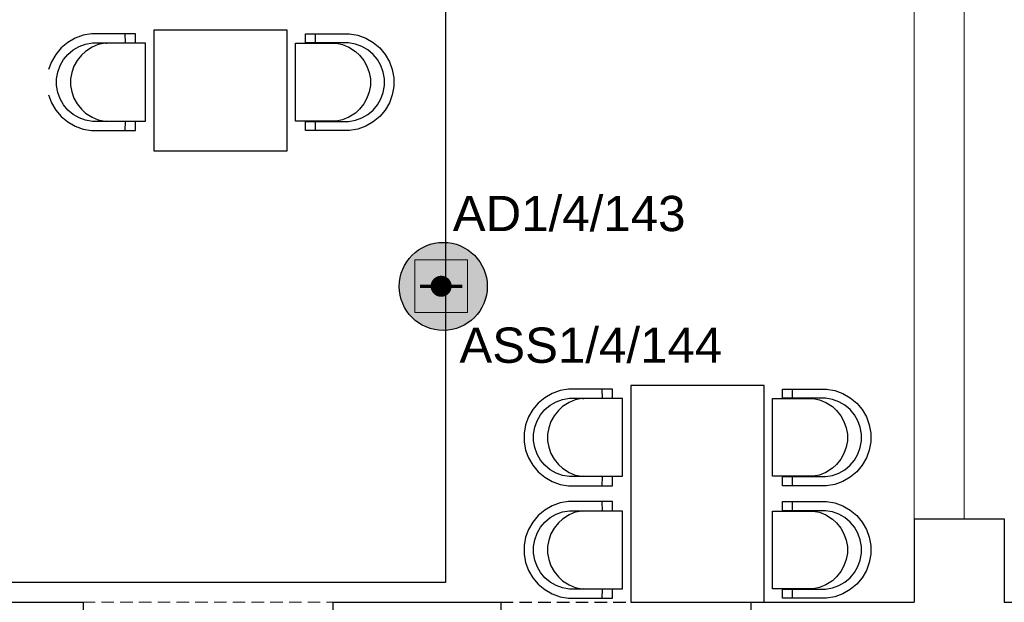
# Model space of a CAD drawing. Header units: millimetres. Extents: x -197461 to 862495, y -970068 to 63888.
# Tile 243 of 253: x -78272 to -72367, y -115427 to -111934. Entities that reach past the tile are written whole.
import ezdxf

# ---------------------------------------------------------------- set-up
doc = ezdxf.new("R2010")
doc.units = ezdxf.units.MM
doc.linetypes.add('Dashed', pattern=[112.5, 75, -37.5])
doc.layers.get('0').update_dxf_attribs({"linetype": 'CONTINUOUS'})
for name, color, linetype in [('AR-Hatch', 7, 'CONTINUOUS'), ('Ar-Sienas.nojauc.', 7, 'CONTINUOUS'), ('hatch_mb', 7, 'CONTINUOUS'), ('sienas es', 7, 'CONTINUOUS'), ('UAS', 240, 'CONTINUOUS')]:
    doc.layers.add(name, color=color, linetype=linetype)
doc.styles.add('ARIAL', font='arialbd.ttf')

# ---------------------------------------------------------------- blocks, each defined once
blk = doc.blocks.new('AD-proj')
at = {"lineweight": 5}
blk.add_lwpolyline([(-250, -250), (250, -250), (250, 250), (-250, 250)], close=True, dxfattribs=at)
at = {"const_width": 100}
blk.add_lwpolyline([(-50, 0, 1), (50, 0, 1)], format="xyb", close=True, dxfattribs=at)
at = {"const_width": 30}
blk.add_lwpolyline([(-200, 0), (200, 0)], dxfattribs=at)

msp = doc.modelspace()

# ---------------------------------------------------------------- hatches: boundary and pattern name
at = {"layer": 'UAS', "lineweight": 50, "true_color": 0xffffff}
h = msp.add_hatch(color=7, dxfattribs=at)
h.dxf.hatch_style = 1
h.paths.add_polyline_path([(-75712.86961, -113532.68741, -1), (-75775.95655, -113532.68741, -1)], flags=0)
h.paths.add_polyline_path([(-75902.13041, -113374.97007), (-75902.13041, -113690.40474), (-75586.69575, -113690.40474), (-75586.69575, -113374.97007)], flags=16)
h.paths.add_polyline_path([(-75467.83191, -113533.40458, 1), (-75995.87922, -113533.40458, 1)])
h.paths.add_polyline_path([(-75586.69575, -113690.40474), (-75902.13041, -113690.40474), (-75902.13041, -113374.97007), (-75586.69575, -113374.97007)], flags=16)

# ---------------------------------------------------------------- linework, layer by layer
at = {"layer": 'AR-Hatch', "color": 251, "linetype": 'Continuous', "lineweight": 20, "true_color": 0x636466, "flags": 128}
msp.add_lwpolyline([(-72907.27004, -114927.17096), (-72607.27004, -114927.17096), (-72607.27004, -111427.17096), (-72907.27004, -111427.17096)], close=True, dxfattribs=at)
at = {"layer": 'Ar-Sienas.nojauc.', "color": 251, "linetype": 'Dashed', "lineweight": 18, "true_color": 0x636466}
msp.add_line((-77894.01929, -115427.17096), (-76394.01929, -115427.17096), dxfattribs=at)
at = {"layer": 'hatch_mb', "color": 9, "linetype": 'Continuous', "true_color": 0xc7c8ca}
for p, q in [((-77939.75033, -112045.31418), (-77983.79666, -112070.68518)), ((-77939.75033, -112045.31418), (-77983.79666, -112070.68518)), ((-77891.95846, -112027.95918), (-77939.75033, -112045.31418)), ((-77891.95846, -112027.95918), (-77939.75033, -112045.31418)), ((-77841.87236, -112019.14718), (-77891.95846, -112027.95918)), ((-77841.87236, -112019.14718), (-77891.95846, -112027.95918)), ((-77577.74013, -112019.14718), (-77841.87236, -112019.14718)), ((-77577.74013, -112019.14718), (-77841.87236, -112019.14718)), ((-77638.23907, -112074.14718), (-77638.42696, -112019.14718)), ((-77638.23907, -112074.14718), (-77638.42696, -112019.14718)), ((-77577.74013, -112074.14718), (-77577.74013, -112019.14718)), ((-77577.74013, -112074.14718), (-77577.74013, -112019.14718)), ((-76557.73619, -112074.14718), (-76557.73619, -112019.14718)), ((-76557.73619, -112019.14718), (-76293.60396, -112019.14718)), ((-76557.73619, -112074.14718), (-76557.73619, -112019.14718)), ((-76557.73619, -112019.14718), (-76293.60396, -112019.14718)), ((-76497.23725, -112074.14718), (-76497.04936, -112019.14718)), ((-76497.23725, -112074.14718), (-76497.04936, -112019.14718)), ((-76293.60396, -112019.14718), (-76243.51786, -112027.95918)), ((-76293.60396, -112019.14718), (-76243.51786, -112027.95918)), ((-76243.51786, -112027.95918), (-76195.72599, -112045.31418)), ((-76243.51786, -112027.95918), (-76195.72599, -112045.31418)), ((-76195.72599, -112045.31418), (-76151.67966, -112070.68518)), ((-76195.72599, -112045.31418), (-76151.67966, -112070.68518)), ((-78022.75641, -112103.30318), (-78055.44883, -112142.17418)), ((-78022.75641, -112103.30318), (-78055.44883, -112142.17418)), ((-77983.79666, -112070.68518), (-78022.75641, -112103.30318)), ((-77983.79666, -112070.68518), (-78022.75641, -112103.30318)), ((-77982.44212, -112142.34218), (-77950.87023, -112115.91118)), ((-77982.44212, -112142.34218), (-77950.87023, -112115.91118)), ((-77950.87023, -112115.91118), (-77915.17892, -112095.35118)), ((-77950.87023, -112115.91118), (-77915.17892, -112095.35118)), ((-77915.17892, -112095.35118), (-77876.45072, -112081.28718)), ((-77915.17892, -112095.35118), (-77876.45072, -112081.28718)), ((-77877.30798, -112124.13418), (-77901.42445, -112147.44018)), ((-77877.30798, -112124.13418), (-77901.42445, -112147.44018)), ((-77837.28255, -112099.44918), (-77877.30798, -112124.13418)), ((-77837.28255, -112099.44918), (-77877.30798, -112124.13418)), ((-77876.45072, -112081.28718), (-77835.86325, -112074.14718)), ((-77876.45072, -112081.28718), (-77835.86325, -112074.14718)), ((-77800.35267, -112083.98418), (-77837.28255, -112099.44918)), ((-77800.35267, -112083.98418), (-77837.28255, -112099.44918)), ((-77835.86325, -112074.14718), (-77577.74013, -112074.14718)), ((-77835.86325, -112074.14718), (-77577.74013, -112074.14718)), ((-77761.64892, -112076.14718), (-77800.35267, -112083.98418)), ((-77761.64892, -112076.14718), (-77800.35267, -112083.98418)), ((-77517.34435, -112076.14718), (-77761.64892, -112076.14718)), ((-77517.34435, -112076.14718), (-77761.64892, -112076.14718)), ((-77756.27079, -112076.14718), (-77749.5964, -112074.76118)), ((-77756.27079, -112076.14718), (-77749.5964, -112074.76118)), ((-77749.5964, -112074.76118), (-77725.07963, -112074.14718)), ((-77749.5964, -112074.76118), (-77725.07963, -112074.14718)), ((-77517.34435, -112542.14718), (-77517.34435, -112076.14718)), ((-77517.34435, -112542.14718), (-77517.34435, -112076.14718)), ((-76618.13198, -112542.14718), (-76618.13198, -112076.14718)), ((-76618.13198, -112076.14718), (-76373.82741, -112076.14718)), ((-76618.13198, -112542.14718), (-76618.13198, -112076.14718)), ((-76618.13198, -112076.14718), (-76373.82741, -112076.14718)), ((-76299.61307, -112074.14718), (-76557.73619, -112074.14718)), ((-76299.61307, -112074.14718), (-76557.73619, -112074.14718)), ((-76385.87992, -112074.76118), (-76410.39669, -112074.14718)), ((-76385.87992, -112074.76118), (-76410.39669, -112074.14718)), ((-76379.20553, -112076.14718), (-76385.87992, -112074.76118)), ((-76379.20553, -112076.14718), (-76385.87992, -112074.76118)), ((-76373.82741, -112076.14718), (-76335.12365, -112083.98418)), ((-76373.82741, -112076.14718), (-76335.12365, -112083.98418)), ((-76335.12365, -112083.98418), (-76298.19377, -112099.44918)), ((-76335.12365, -112083.98418), (-76298.19377, -112099.44918)), ((-76259.0256, -112081.28718), (-76299.61307, -112074.14718)), ((-76259.0256, -112081.28718), (-76299.61307, -112074.14718)), ((-76298.19377, -112099.44918), (-76258.16835, -112124.13418)), ((-76298.19377, -112099.44918), (-76258.16835, -112124.13418)), ((-76220.2974, -112095.35118), (-76259.0256, -112081.28718)), ((-76220.2974, -112095.35118), (-76259.0256, -112081.28718)), ((-76258.16835, -112124.13418), (-76234.05187, -112147.44018)), ((-76258.16835, -112124.13418), (-76234.05187, -112147.44018)), ((-76184.60609, -112115.91118), (-76220.2974, -112095.35118)), ((-76184.60609, -112115.91118), (-76220.2974, -112095.35118)), ((-76153.0342, -112142.34218), (-76184.60609, -112115.91118)), ((-76153.0342, -112142.34218), (-76184.60609, -112115.91118)), ((-76151.67966, -112070.68518), (-76112.71992, -112103.30318)), ((-76151.67966, -112070.68518), (-76112.71992, -112103.30318)), ((-76112.71992, -112103.30318), (-76080.02749, -112142.17418)), ((-76112.71992, -112103.30318), (-76080.02749, -112142.17418)), ((-78080.87777, -112186.12018), (-78098.27239, -112233.80318)), ((-78080.87777, -112186.12018), (-78098.27239, -112233.80318)), ((-78055.44883, -112142.17418), (-78080.87777, -112186.12018)), ((-78055.44883, -112142.17418), (-78080.87777, -112186.12018)), ((-78029.54043, -112209.45218), (-78008.93347, -112173.84218)), ((-78029.54043, -112209.45218), (-78008.93347, -112173.84218)), ((-78008.93347, -112173.84218), (-77982.44212, -112142.34218)), ((-78008.93347, -112173.84218), (-77982.44212, -112142.34218)), ((-77926.68591, -112179.59918), (-77946.33626, -112213.69518)), ((-77926.68591, -112179.59918), (-77946.33626, -112213.69518)), ((-77901.42445, -112147.44018), (-77926.68591, -112179.59918)), ((-77901.42445, -112147.44018), (-77926.68591, -112179.59918)), ((-76234.05187, -112147.44018), (-76208.79041, -112179.59918)), ((-76234.05187, -112147.44018), (-76208.79041, -112179.59918)), ((-76208.79041, -112179.59918), (-76189.14006, -112213.69518)), ((-76208.79041, -112179.59918), (-76189.14006, -112213.69518)), ((-76126.54285, -112173.84218), (-76153.0342, -112142.34218)), ((-76126.54285, -112173.84218), (-76153.0342, -112142.34218)), ((-76105.9359, -112209.45218), (-76126.54285, -112173.84218)), ((-76105.9359, -112209.45218), (-76126.54285, -112173.84218)), ((-76080.02749, -112142.17418), (-76054.59855, -112186.12018)), ((-76080.02749, -112142.17418), (-76054.59855, -112186.12018)), ((-76054.59855, -112186.12018), (-76037.20394, -112233.80318)), ((-76054.59855, -112186.12018), (-76037.20394, -112233.80318)), ((-78043.63649, -112248.09218), (-78029.54043, -112209.45218)), ((-78043.63649, -112248.09218), (-78029.54043, -112209.45218)), ((-77946.33626, -112213.69518), (-77959.77756, -112250.69018)), ((-77946.33626, -112213.69518), (-77959.77756, -112250.69018)), ((-76189.14006, -112213.69518), (-76175.69876, -112250.69018)), ((-76189.14006, -112213.69518), (-76175.69876, -112250.69018)), ((-76091.83984, -112248.09218), (-76105.9359, -112209.45218)), ((-76091.83984, -112248.09218), (-76105.9359, -112209.45218)), ((-76037.20394, -112233.80318), (-76028.3718, -112283.77518)), ((-76037.20394, -112233.80318), (-76028.3718, -112283.77518)), ((-78050.7928, -112288.58718), (-78043.63649, -112248.09218)), ((-78050.7928, -112288.58718), (-78043.63649, -112248.09218)), ((-78050.7928, -112329.70718), (-78050.7928, -112288.58718)), ((-78050.7928, -112329.70718), (-78050.7928, -112288.58718)), ((-77959.77756, -112250.69018), (-77966.60253, -112289.46218)), ((-77959.77756, -112250.69018), (-77966.60253, -112289.46218)), ((-77966.60253, -112289.46218), (-77966.60253, -112328.83218)), ((-77966.60253, -112289.46218), (-77966.60253, -112328.83218)), ((-76175.69876, -112250.69018), (-76168.8738, -112289.46218)), ((-76175.69876, -112250.69018), (-76168.8738, -112289.46218)), ((-76168.8738, -112289.46218), (-76168.8738, -112328.83218)), ((-76168.8738, -112289.46218), (-76168.8738, -112328.83218)), ((-76084.68352, -112288.58718), (-76091.83984, -112248.09218)), ((-76084.68352, -112288.58718), (-76091.83984, -112248.09218)), ((-76084.68352, -112329.70718), (-76084.68352, -112288.58718)), ((-76084.68352, -112329.70718), (-76084.68352, -112288.58718)), ((-76028.3718, -112283.77518), (-76028.3718, -112334.51918)), ((-76028.3718, -112283.77518), (-76028.3718, -112334.51918)), ((-78043.63649, -112370.20218), (-78050.7928, -112329.70718)), ((-78043.63649, -112370.20218), (-78050.7928, -112329.70718)), ((-77966.60253, -112328.83218), (-77959.77756, -112367.60418)), ((-77966.60253, -112328.83218), (-77959.77756, -112367.60418)), ((-76168.8738, -112328.83218), (-76175.69876, -112367.60418)), ((-76168.8738, -112328.83218), (-76175.69876, -112367.60418)), ((-76091.83984, -112370.20218), (-76084.68352, -112329.70718)), ((-76091.83984, -112370.20218), (-76084.68352, -112329.70718)), ((-76028.3718, -112334.51918), (-76037.20394, -112384.49118)), ((-76028.3718, -112334.51918), (-76037.20394, -112384.49118)), ((-78098.27239, -112384.49118), (-78080.87777, -112432.17418)), ((-78098.27239, -112384.49118), (-78080.87777, -112432.17418)), ((-78029.54043, -112408.84218), (-78043.63649, -112370.20218)), ((-78029.54043, -112408.84218), (-78043.63649, -112370.20218)), ((-78008.93347, -112444.45218), (-78029.54043, -112408.84218)), ((-78008.93347, -112444.45218), (-78029.54043, -112408.84218)), ((-77959.77756, -112367.60418), (-77946.33626, -112404.59918)), ((-77959.77756, -112367.60418), (-77946.33626, -112404.59918)), ((-77946.33626, -112404.59918), (-77926.68591, -112438.69518)), ((-77946.33626, -112404.59918), (-77926.68591, -112438.69518)), ((-76189.14006, -112404.59918), (-76208.79041, -112438.69518)), ((-76189.14006, -112404.59918), (-76208.79041, -112438.69518)), ((-76175.69876, -112367.60418), (-76189.14006, -112404.59918)), ((-76175.69876, -112367.60418), (-76189.14006, -112404.59918)), ((-76126.54285, -112444.45218), (-76105.9359, -112408.84218)), ((-76126.54285, -112444.45218), (-76105.9359, -112408.84218)), ((-76105.9359, -112408.84218), (-76091.83984, -112370.20218)), ((-76105.9359, -112408.84218), (-76091.83984, -112370.20218)), ((-76037.20394, -112384.49118), (-76054.59855, -112432.17418)), ((-76037.20394, -112384.49118), (-76054.59855, -112432.17418)), ((-78080.87777, -112432.17418), (-78055.44883, -112476.12018)), ((-78080.87777, -112432.17418), (-78055.44883, -112476.12018)), ((-78055.44883, -112476.12018), (-78022.75641, -112514.99118)), ((-78055.44883, -112476.12018), (-78022.75641, -112514.99118)), ((-77982.44212, -112475.95218), (-78008.93347, -112444.45218)), ((-77982.44212, -112475.95218), (-78008.93347, -112444.45218)), ((-77950.87023, -112502.38318), (-77982.44212, -112475.95218)), ((-77950.87023, -112502.38318), (-77982.44212, -112475.95218)), ((-77926.68591, -112438.69518), (-77901.42445, -112470.85418)), ((-77926.68591, -112438.69518), (-77901.42445, -112470.85418)), ((-77901.42445, -112470.85418), (-77877.30798, -112494.16018)), ((-77901.42445, -112470.85418), (-77877.30798, -112494.16018)), ((-76234.05187, -112470.85418), (-76258.16835, -112494.16018)), ((-76234.05187, -112470.85418), (-76258.16835, -112494.16018)), ((-76208.79041, -112438.69518), (-76234.05187, -112470.85418)), ((-76208.79041, -112438.69518), (-76234.05187, -112470.85418)), ((-76184.60609, -112502.38318), (-76153.0342, -112475.95218)), ((-76184.60609, -112502.38318), (-76153.0342, -112475.95218)), ((-76153.0342, -112475.95218), (-76126.54285, -112444.45218)), ((-76153.0342, -112475.95218), (-76126.54285, -112444.45218)), ((-76080.02749, -112476.12018), (-76112.71992, -112514.99118)), ((-76080.02749, -112476.12018), (-76112.71992, -112514.99118)), ((-76054.59855, -112432.17418), (-76080.02749, -112476.12018)), ((-76054.59855, -112432.17418), (-76080.02749, -112476.12018)), ((-78022.75641, -112514.99118), (-77983.79666, -112547.60918)), ((-78022.75641, -112514.99118), (-77983.79666, -112547.60918)), ((-77915.17892, -112522.94318), (-77950.87023, -112502.38318)), ((-77915.17892, -112522.94318), (-77950.87023, -112502.38318)), ((-77876.45072, -112537.00718), (-77915.17892, -112522.94318)), ((-77876.45072, -112537.00718), (-77915.17892, -112522.94318)), ((-77877.30798, -112494.16018), (-77837.28255, -112518.84518)), ((-77877.30798, -112494.16018), (-77837.28255, -112518.84518)), ((-77835.86325, -112544.14718), (-77876.45072, -112537.00718)), ((-77835.86325, -112544.14718), (-77876.45072, -112537.00718)), ((-77837.28255, -112518.84518), (-77800.35267, -112534.31018)), ((-77837.28255, -112518.84518), (-77800.35267, -112534.31018)), ((-77800.35267, -112534.31018), (-77761.64892, -112542.14718)), ((-77800.35267, -112534.31018), (-77761.64892, -112542.14718)), ((-76335.12365, -112534.31018), (-76373.82741, -112542.14718)), ((-76335.12365, -112534.31018), (-76373.82741, -112542.14718)), ((-76298.19377, -112518.84518), (-76335.12365, -112534.31018)), ((-76298.19377, -112518.84518), (-76335.12365, -112534.31018)), ((-76299.61307, -112544.14718), (-76259.0256, -112537.00718)), ((-76299.61307, -112544.14718), (-76259.0256, -112537.00718)), ((-76258.16835, -112494.16018), (-76298.19377, -112518.84518)), ((-76258.16835, -112494.16018), (-76298.19377, -112518.84518)), ((-76259.0256, -112537.00718), (-76220.2974, -112522.94318)), ((-76259.0256, -112537.00718), (-76220.2974, -112522.94318)), ((-76220.2974, -112522.94318), (-76184.60609, -112502.38318)), ((-76220.2974, -112522.94318), (-76184.60609, -112502.38318)), ((-76112.71992, -112514.99118), (-76151.67966, -112547.60918)), ((-76112.71992, -112514.99118), (-76151.67966, -112547.60918)), ((-77983.79666, -112547.60918), (-77939.75033, -112572.98018)), ((-77983.79666, -112547.60918), (-77939.75033, -112572.98018)), ((-77939.75033, -112572.98018), (-77891.95846, -112590.33518)), ((-77939.75033, -112572.98018), (-77891.95846, -112590.33518)), ((-77891.95846, -112590.33518), (-77841.87236, -112599.14718)), ((-77891.95846, -112590.33518), (-77841.87236, -112599.14718)), ((-77841.87236, -112599.14718), (-77577.74013, -112599.14718)), ((-77841.87236, -112599.14718), (-77577.74013, -112599.14718)), ((-77577.74013, -112544.14718), (-77835.86325, -112544.14718)), ((-77577.74013, -112544.14718), (-77835.86325, -112544.14718)), ((-77761.64892, -112542.14718), (-77517.34435, -112542.14718)), ((-77761.64892, -112542.14718), (-77517.34435, -112542.14718)), ((-77739.78765, -112544.14718), (-77753.493, -112542.14718)), ((-77739.78765, -112544.14718), (-77753.493, -112542.14718)), ((-77638.42696, -112599.14718), (-77638.23907, -112544.14718)), ((-77638.42696, -112599.14718), (-77638.23907, -112544.14718)), ((-77577.74013, -112599.14718), (-77577.74013, -112544.14718)), ((-77577.74013, -112599.14718), (-77577.74013, -112544.14718)), ((-76373.82741, -112542.14718), (-76618.13198, -112542.14718)), ((-76373.82741, -112542.14718), (-76618.13198, -112542.14718)), ((-76557.73619, -112599.14718), (-76557.73619, -112544.14718)), ((-76557.73619, -112544.14718), (-76299.61307, -112544.14718)), ((-76557.73619, -112599.14718), (-76557.73619, -112544.14718)), ((-76557.73619, -112544.14718), (-76299.61307, -112544.14718)), ((-76293.60396, -112599.14718), (-76557.73619, -112599.14718)), ((-76293.60396, -112599.14718), (-76557.73619, -112599.14718)), ((-76497.04936, -112599.14718), (-76497.23725, -112544.14718)), ((-76497.04936, -112599.14718), (-76497.23725, -112544.14718)), ((-76395.68867, -112544.14718), (-76381.98332, -112542.14718)), ((-76395.68867, -112544.14718), (-76381.98332, -112542.14718)), ((-76243.51786, -112590.33518), (-76293.60396, -112599.14718)), ((-76243.51786, -112590.33518), (-76293.60396, -112599.14718)), ((-76195.72599, -112572.98018), (-76243.51786, -112590.33518)), ((-76195.72599, -112572.98018), (-76243.51786, -112590.33518)), ((-76151.67966, -112547.60918), (-76195.72599, -112572.98018)), ((-76151.67966, -112547.60918), (-76195.72599, -112572.98018))]:
    msp.add_line(p, q, dxfattribs=at)
at = {"layer": 'hatch_mb', "color": 251, "linetype": 'Continuous', "true_color": 0x636466}
for p, q in [((-75079.28222, -114175.2759), (-75123.32855, -114200.6469)), ((-75079.28222, -114175.2759), (-75123.32855, -114200.6469)), ((-75031.49034, -114157.9209), (-75079.28222, -114175.2759)), ((-75031.49034, -114157.9209), (-75079.28222, -114175.2759)), ((-74981.40425, -114149.1089), (-75031.49034, -114157.9209)), ((-74981.40425, -114149.1089), (-75031.49034, -114157.9209)), ((-74717.27202, -114149.1089), (-74981.40425, -114149.1089)), ((-74717.27202, -114149.1089), (-74981.40425, -114149.1089)), ((-74777.77095, -114204.1089), (-74777.95884, -114149.1089)), ((-74777.77095, -114204.1089), (-74777.95884, -114149.1089)), ((-74717.27202, -114204.1089), (-74717.27202, -114149.1089)), ((-74717.27202, -114204.1089), (-74717.27202, -114149.1089)), ((-73697.26807, -114204.1089), (-73697.26807, -114149.1089)), ((-73697.26807, -114149.1089), (-73433.13584, -114149.1089)), ((-73697.26807, -114204.1089), (-73697.26807, -114149.1089)), ((-73697.26807, -114149.1089), (-73433.13584, -114149.1089)), ((-73636.76913, -114204.1089), (-73636.58125, -114149.1089)), ((-73636.76913, -114204.1089), (-73636.58125, -114149.1089)), ((-73433.13584, -114149.1089), (-73383.04975, -114157.9209)), ((-73433.13584, -114149.1089), (-73383.04975, -114157.9209)), ((-73383.04975, -114157.9209), (-73335.25787, -114175.2759)), ((-73383.04975, -114157.9209), (-73335.25787, -114175.2759)), ((-73335.25787, -114175.2759), (-73291.21154, -114200.6469)), ((-73335.25787, -114175.2759), (-73291.21154, -114200.6469)), ((-75162.28829, -114233.2649), (-75194.98071, -114272.1359)), ((-75162.28829, -114233.2649), (-75194.98071, -114272.1359)), ((-75123.32855, -114200.6469), (-75162.28829, -114233.2649)), ((-75123.32855, -114200.6469), (-75162.28829, -114233.2649)), ((-75121.974, -114272.3039), (-75090.40212, -114245.8729)), ((-75121.974, -114272.3039), (-75090.40212, -114245.8729)), ((-75090.40212, -114245.8729), (-75054.7108, -114225.3129)), ((-75090.40212, -114245.8729), (-75054.7108, -114225.3129)), ((-75054.7108, -114225.3129), (-75015.9826, -114211.2489)), ((-75054.7108, -114225.3129), (-75015.9826, -114211.2489)), ((-74976.81444, -114229.4109), (-75016.83986, -114254.0959)), ((-74976.81444, -114229.4109), (-75016.83986, -114254.0959)), ((-75015.9826, -114211.2489), (-74975.39514, -114204.1089)), ((-75015.9826, -114211.2489), (-74975.39514, -114204.1089)), ((-74939.88455, -114213.9459), (-74976.81444, -114229.4109)), ((-74939.88455, -114213.9459), (-74976.81444, -114229.4109)), ((-74975.39514, -114204.1089), (-74717.27202, -114204.1089)), ((-74975.39514, -114204.1089), (-74717.27202, -114204.1089)), ((-74901.1808, -114206.1089), (-74939.88455, -114213.9459)), ((-74901.1808, -114206.1089), (-74939.88455, -114213.9459)), ((-74656.87623, -114206.1089), (-74901.1808, -114206.1089)), ((-74656.87623, -114206.1089), (-74901.1808, -114206.1089)), ((-74895.80268, -114206.1089), (-74889.12828, -114204.7229)), ((-74895.80268, -114206.1089), (-74889.12828, -114204.7229)), ((-74889.12828, -114204.7229), (-74864.61151, -114204.1089)), ((-74889.12828, -114204.7229), (-74864.61151, -114204.1089)), ((-74656.87623, -114672.1089), (-74656.87623, -114206.1089)), ((-74656.87623, -114672.1089), (-74656.87623, -114206.1089)), ((-73757.66386, -114672.1089), (-73757.66386, -114206.1089)), ((-73757.66386, -114206.1089), (-73513.35929, -114206.1089)), ((-73757.66386, -114672.1089), (-73757.66386, -114206.1089)), ((-73757.66386, -114206.1089), (-73513.35929, -114206.1089)), ((-73439.14495, -114204.1089), (-73697.26807, -114204.1089)), ((-73439.14495, -114204.1089), (-73697.26807, -114204.1089)), ((-73525.41181, -114204.7229), (-73549.92858, -114204.1089)), ((-73525.41181, -114204.7229), (-73549.92858, -114204.1089)), ((-73518.73741, -114206.1089), (-73525.41181, -114204.7229)), ((-73518.73741, -114206.1089), (-73525.41181, -114204.7229)), ((-73513.35929, -114206.1089), (-73474.65554, -114213.9459)), ((-73513.35929, -114206.1089), (-73474.65554, -114213.9459)), ((-73474.65554, -114213.9459), (-73437.72565, -114229.4109)), ((-73474.65554, -114213.9459), (-73437.72565, -114229.4109)), ((-73398.55749, -114211.2489), (-73439.14495, -114204.1089)), ((-73398.55749, -114211.2489), (-73439.14495, -114204.1089)), ((-73437.72565, -114229.4109), (-73397.70023, -114254.0959)), ((-73437.72565, -114229.4109), (-73397.70023, -114254.0959)), ((-73359.82929, -114225.3129), (-73398.55749, -114211.2489)), ((-73359.82929, -114225.3129), (-73398.55749, -114211.2489)), ((-73324.13797, -114245.8729), (-73359.82929, -114225.3129)), ((-73324.13797, -114245.8729), (-73359.82929, -114225.3129)), ((-73292.56608, -114272.3039), (-73324.13797, -114245.8729)), ((-73292.56608, -114272.3039), (-73324.13797, -114245.8729)), ((-73291.21154, -114200.6469), (-73252.2518, -114233.2649)), ((-73291.21154, -114200.6469), (-73252.2518, -114233.2649)), ((-73252.2518, -114233.2649), (-73219.55937, -114272.1359)), ((-73252.2518, -114233.2649), (-73219.55937, -114272.1359)), ((-75194.98071, -114272.1359), (-75220.40966, -114316.0819)), ((-75194.98071, -114272.1359), (-75220.40966, -114316.0819)), ((-75169.07231, -114339.4139), (-75148.46535, -114303.8039)), ((-75169.07231, -114339.4139), (-75148.46535, -114303.8039)), ((-75148.46535, -114303.8039), (-75121.974, -114272.3039)), ((-75148.46535, -114303.8039), (-75121.974, -114272.3039)), ((-75066.21779, -114309.5609), (-75085.86814, -114343.6569)), ((-75066.21779, -114309.5609), (-75085.86814, -114343.6569)), ((-75040.95634, -114277.4019), (-75066.21779, -114309.5609)), ((-75040.95634, -114277.4019), (-75066.21779, -114309.5609)), ((-75016.83986, -114254.0959), (-75040.95634, -114277.4019)), ((-75016.83986, -114254.0959), (-75040.95634, -114277.4019)), ((-73397.70023, -114254.0959), (-73373.58375, -114277.4019)), ((-73397.70023, -114254.0959), (-73373.58375, -114277.4019)), ((-73373.58375, -114277.4019), (-73348.3223, -114309.5609)), ((-73373.58375, -114277.4019), (-73348.3223, -114309.5609)), ((-73348.3223, -114309.5609), (-73328.67194, -114343.6569)), ((-73348.3223, -114309.5609), (-73328.67194, -114343.6569)), ((-73266.07474, -114303.8039), (-73292.56608, -114272.3039)), ((-73266.07474, -114303.8039), (-73292.56608, -114272.3039)), ((-73245.46778, -114339.4139), (-73266.07474, -114303.8039)), ((-73245.46778, -114339.4139), (-73266.07474, -114303.8039)), ((-73219.55937, -114272.1359), (-73194.13043, -114316.0819)), ((-73219.55937, -114272.1359), (-73194.13043, -114316.0819)), ((-75237.80427, -114363.7649), (-75246.6364, -114413.7369)), ((-75237.80427, -114363.7649), (-75246.6364, -114413.7369)), ((-75220.40966, -114316.0819), (-75237.80427, -114363.7649)), ((-75220.40966, -114316.0819), (-75237.80427, -114363.7649)), ((-75183.16837, -114378.0539), (-75169.07231, -114339.4139)), ((-75183.16837, -114378.0539), (-75169.07231, -114339.4139)), ((-75085.86814, -114343.6569), (-75099.30944, -114380.6519)), ((-75085.86814, -114343.6569), (-75099.30944, -114380.6519)), ((-73328.67194, -114343.6569), (-73315.23065, -114380.6519)), ((-73328.67194, -114343.6569), (-73315.23065, -114380.6519)), ((-73231.37172, -114378.0539), (-73245.46778, -114339.4139)), ((-73231.37172, -114378.0539), (-73245.46778, -114339.4139)), ((-73194.13043, -114316.0819), (-73176.73582, -114363.7649)), ((-73194.13043, -114316.0819), (-73176.73582, -114363.7649)), ((-73176.73582, -114363.7649), (-73167.90369, -114413.7369)), ((-73176.73582, -114363.7649), (-73167.90369, -114413.7369)), ((-75246.6364, -114413.7369), (-75246.6364, -114464.4809)), ((-75246.6364, -114413.7369), (-75246.6364, -114464.4809)), ((-75190.32468, -114418.5489), (-75183.16837, -114378.0539)), ((-75190.32468, -114418.5489), (-75183.16837, -114378.0539)), ((-75190.32468, -114459.6689), (-75190.32468, -114418.5489)), ((-75190.32468, -114459.6689), (-75190.32468, -114418.5489)), ((-75099.30944, -114380.6519), (-75106.13441, -114419.4239)), ((-75099.30944, -114380.6519), (-75106.13441, -114419.4239)), ((-75106.13441, -114419.4239), (-75106.13441, -114458.7939)), ((-75106.13441, -114419.4239), (-75106.13441, -114458.7939)), ((-73315.23065, -114380.6519), (-73308.40568, -114419.4239)), ((-73315.23065, -114380.6519), (-73308.40568, -114419.4239)), ((-73308.40568, -114419.4239), (-73308.40568, -114458.7939)), ((-73308.40568, -114419.4239), (-73308.40568, -114458.7939)), ((-73224.2154, -114418.5489), (-73231.37172, -114378.0539)), ((-73224.2154, -114418.5489), (-73231.37172, -114378.0539)), ((-73224.2154, -114459.6689), (-73224.2154, -114418.5489)), ((-73224.2154, -114459.6689), (-73224.2154, -114418.5489)), ((-73167.90369, -114413.7369), (-73167.90369, -114464.4809)), ((-73167.90369, -114413.7369), (-73167.90369, -114464.4809)), ((-75246.6364, -114464.4809), (-75237.80427, -114514.4529)), ((-75246.6364, -114464.4809), (-75237.80427, -114514.4529)), ((-75183.16837, -114500.1639), (-75190.32468, -114459.6689)), ((-75183.16837, -114500.1639), (-75190.32468, -114459.6689)), ((-75106.13441, -114458.7939), (-75099.30944, -114497.5659)), ((-75106.13441, -114458.7939), (-75099.30944, -114497.5659)), ((-73308.40568, -114458.7939), (-73315.23065, -114497.5659)), ((-73308.40568, -114458.7939), (-73315.23065, -114497.5659)), ((-73231.37172, -114500.1639), (-73224.2154, -114459.6689)), ((-73231.37172, -114500.1639), (-73224.2154, -114459.6689)), ((-73167.90369, -114464.4809), (-73176.73582, -114514.4529)), ((-73167.90369, -114464.4809), (-73176.73582, -114514.4529)), ((-75237.80427, -114514.4529), (-75220.40966, -114562.1359)), ((-75237.80427, -114514.4529), (-75220.40966, -114562.1359)), ((-75169.07231, -114538.8039), (-75183.16837, -114500.1639)), ((-75169.07231, -114538.8039), (-75183.16837, -114500.1639)), ((-75148.46535, -114574.4139), (-75169.07231, -114538.8039)), ((-75148.46535, -114574.4139), (-75169.07231, -114538.8039)), ((-75099.30944, -114497.5659), (-75085.86814, -114534.5609)), ((-75099.30944, -114497.5659), (-75085.86814, -114534.5609)), ((-75085.86814, -114534.5609), (-75066.21779, -114568.6569)), ((-75085.86814, -114534.5609), (-75066.21779, -114568.6569)), ((-73328.67194, -114534.5609), (-73348.3223, -114568.6569)), ((-73328.67194, -114534.5609), (-73348.3223, -114568.6569)), ((-73315.23065, -114497.5659), (-73328.67194, -114534.5609)), ((-73315.23065, -114497.5659), (-73328.67194, -114534.5609)), ((-73266.07474, -114574.4139), (-73245.46778, -114538.8039)), ((-73266.07474, -114574.4139), (-73245.46778, -114538.8039)), ((-73245.46778, -114538.8039), (-73231.37172, -114500.1639)), ((-73245.46778, -114538.8039), (-73231.37172, -114500.1639)), ((-73176.73582, -114514.4529), (-73194.13043, -114562.1359)), ((-73176.73582, -114514.4529), (-73194.13043, -114562.1359)), ((-75220.40966, -114562.1359), (-75194.98071, -114606.0819)), ((-75220.40966, -114562.1359), (-75194.98071, -114606.0819)), ((-75194.98071, -114606.0819), (-75162.28829, -114644.9529)), ((-75194.98071, -114606.0819), (-75162.28829, -114644.9529)), ((-75121.974, -114605.9139), (-75148.46535, -114574.4139)), ((-75121.974, -114605.9139), (-75148.46535, -114574.4139)), ((-75090.40212, -114632.3449), (-75121.974, -114605.9139)), ((-75090.40212, -114632.3449), (-75121.974, -114605.9139)), ((-75066.21779, -114568.6569), (-75040.95634, -114600.8159)), ((-75066.21779, -114568.6569), (-75040.95634, -114600.8159)), ((-75040.95634, -114600.8159), (-75016.83986, -114624.1219)), ((-75040.95634, -114600.8159), (-75016.83986, -114624.1219)), ((-73373.58375, -114600.8159), (-73397.70023, -114624.1219)), ((-73373.58375, -114600.8159), (-73397.70023, -114624.1219)), ((-73348.3223, -114568.6569), (-73373.58375, -114600.8159)), ((-73348.3223, -114568.6569), (-73373.58375, -114600.8159)), ((-73324.13797, -114632.3449), (-73292.56608, -114605.9139)), ((-73324.13797, -114632.3449), (-73292.56608, -114605.9139)), ((-73292.56608, -114605.9139), (-73266.07474, -114574.4139)), ((-73292.56608, -114605.9139), (-73266.07474, -114574.4139)), ((-73219.55937, -114606.0819), (-73252.2518, -114644.9529)), ((-73219.55937, -114606.0819), (-73252.2518, -114644.9529)), ((-73194.13043, -114562.1359), (-73219.55937, -114606.0819)), ((-73194.13043, -114562.1359), (-73219.55937, -114606.0819)), ((-75162.28829, -114644.9529), (-75123.32855, -114677.5709)), ((-75162.28829, -114644.9529), (-75123.32855, -114677.5709)), ((-75054.7108, -114652.9049), (-75090.40212, -114632.3449)), ((-75054.7108, -114652.9049), (-75090.40212, -114632.3449)), ((-75015.9826, -114666.9689), (-75054.7108, -114652.9049)), ((-75015.9826, -114666.9689), (-75054.7108, -114652.9049)), ((-75016.83986, -114624.1219), (-74976.81444, -114648.8069)), ((-75016.83986, -114624.1219), (-74976.81444, -114648.8069)), ((-74975.39514, -114674.1089), (-75015.9826, -114666.9689)), ((-74975.39514, -114674.1089), (-75015.9826, -114666.9689)), ((-74976.81444, -114648.8069), (-74939.88455, -114664.2719)), ((-74976.81444, -114648.8069), (-74939.88455, -114664.2719)), ((-74939.88455, -114664.2719), (-74901.1808, -114672.1089)), ((-74939.88455, -114664.2719), (-74901.1808, -114672.1089)), ((-73474.65554, -114664.2719), (-73513.35929, -114672.1089)), ((-73474.65554, -114664.2719), (-73513.35929, -114672.1089)), ((-73437.72565, -114648.8069), (-73474.65554, -114664.2719)), ((-73437.72565, -114648.8069), (-73474.65554, -114664.2719)), ((-73439.14495, -114674.1089), (-73398.55749, -114666.9689)), ((-73439.14495, -114674.1089), (-73398.55749, -114666.9689)), ((-73397.70023, -114624.1219), (-73437.72565, -114648.8069)), ((-73397.70023, -114624.1219), (-73437.72565, -114648.8069)), ((-73398.55749, -114666.9689), (-73359.82929, -114652.9049)), ((-73398.55749, -114666.9689), (-73359.82929, -114652.9049)), ((-73359.82929, -114652.9049), (-73324.13797, -114632.3449)), ((-73359.82929, -114652.9049), (-73324.13797, -114632.3449)), ((-73252.2518, -114644.9529), (-73291.21154, -114677.5709)), ((-73252.2518, -114644.9529), (-73291.21154, -114677.5709)), ((-75123.32855, -114677.5709), (-75079.28222, -114702.9419)), ((-75123.32855, -114677.5709), (-75079.28222, -114702.9419)), ((-75079.28222, -114702.9419), (-75031.49034, -114720.2969)), ((-75079.28222, -114702.9419), (-75031.49034, -114720.2969)), ((-75031.49034, -114720.2969), (-74981.40425, -114729.1089)), ((-75031.49034, -114720.2969), (-74981.40425, -114729.1089)), ((-74717.27202, -114674.1089), (-74975.39514, -114674.1089)), ((-74717.27202, -114674.1089), (-74975.39514, -114674.1089)), ((-74901.1808, -114672.1089), (-74656.87623, -114672.1089)), ((-74901.1808, -114672.1089), (-74656.87623, -114672.1089)), ((-74879.31954, -114674.1089), (-74893.02488, -114672.1089)), ((-74879.31954, -114674.1089), (-74893.02488, -114672.1089)), ((-74777.95884, -114729.1089), (-74777.77095, -114674.1089)), ((-74777.95884, -114729.1089), (-74777.77095, -114674.1089)), ((-74717.27202, -114729.1089), (-74717.27202, -114674.1089)), ((-74717.27202, -114729.1089), (-74717.27202, -114674.1089)), ((-73513.35929, -114672.1089), (-73757.66386, -114672.1089)), ((-73513.35929, -114672.1089), (-73757.66386, -114672.1089)), ((-73697.26807, -114729.1089), (-73697.26807, -114674.1089)), ((-73697.26807, -114674.1089), (-73439.14495, -114674.1089)), ((-73697.26807, -114729.1089), (-73697.26807, -114674.1089)), ((-73697.26807, -114674.1089), (-73439.14495, -114674.1089)), ((-73636.58125, -114729.1089), (-73636.76913, -114674.1089)), ((-73636.58125, -114729.1089), (-73636.76913, -114674.1089)), ((-73535.22055, -114674.1089), (-73521.51521, -114672.1089)), ((-73535.22055, -114674.1089), (-73521.51521, -114672.1089)), ((-73383.04975, -114720.2969), (-73433.13584, -114729.1089)), ((-73383.04975, -114720.2969), (-73433.13584, -114729.1089)), ((-73335.25787, -114702.9419), (-73383.04975, -114720.2969)), ((-73335.25787, -114702.9419), (-73383.04975, -114720.2969)), ((-73291.21154, -114677.5709), (-73335.25787, -114702.9419)), ((-73291.21154, -114677.5709), (-73335.25787, -114702.9419)), ((-74981.40425, -114729.1089), (-74717.27202, -114729.1089)), ((-74981.40425, -114729.1089), (-74717.27202, -114729.1089)), ((-73433.13584, -114729.1089), (-73697.26807, -114729.1089)), ((-73433.13584, -114729.1089), (-73697.26807, -114729.1089)), ((-75031.49034, -114831.9209), (-75079.28222, -114849.2759)), ((-75031.49034, -114831.9209), (-75079.28222, -114849.2759)), ((-74981.40425, -114823.1089), (-75031.49034, -114831.9209)), ((-74981.40425, -114823.1089), (-75031.49034, -114831.9209)), ((-74717.27202, -114823.1089), (-74981.40425, -114823.1089)), ((-74717.27202, -114823.1089), (-74981.40425, -114823.1089)), ((-74777.77095, -114878.1089), (-74777.95884, -114823.1089)), ((-74777.77095, -114878.1089), (-74777.95884, -114823.1089)), ((-74717.27202, -114878.1089), (-74717.27202, -114823.1089)), ((-74717.27202, -114878.1089), (-74717.27202, -114823.1089)), ((-73697.26807, -114878.1089), (-73697.26807, -114823.1089)), ((-73697.26807, -114823.1089), (-73433.13584, -114823.1089)), ((-73697.26807, -114878.1089), (-73697.26807, -114823.1089)), ((-73697.26807, -114823.1089), (-73433.13584, -114823.1089)), ((-73636.76913, -114878.1089), (-73636.58125, -114823.1089)), ((-73636.76913, -114878.1089), (-73636.58125, -114823.1089)), ((-73433.13584, -114823.1089), (-73383.04975, -114831.9209)), ((-73433.13584, -114823.1089), (-73383.04975, -114831.9209)), ((-73383.04975, -114831.9209), (-73335.25787, -114849.2759)), ((-73383.04975, -114831.9209), (-73335.25787, -114849.2759)), ((-75123.32855, -114874.6469), (-75162.28829, -114907.2649)), ((-75123.32855, -114874.6469), (-75162.28829, -114907.2649)), ((-75079.28222, -114849.2759), (-75123.32855, -114874.6469)), ((-75079.28222, -114849.2759), (-75123.32855, -114874.6469)), ((-75090.40212, -114919.8729), (-75054.7108, -114899.3129)), ((-75090.40212, -114919.8729), (-75054.7108, -114899.3129)), ((-75054.7108, -114899.3129), (-75015.9826, -114885.2489)), ((-75054.7108, -114899.3129), (-75015.9826, -114885.2489)), ((-74976.81444, -114903.4109), (-75016.83986, -114928.0959)), ((-74976.81444, -114903.4109), (-75016.83986, -114928.0959)), ((-75015.9826, -114885.2489), (-74975.39514, -114878.1089)), ((-75015.9826, -114885.2489), (-74975.39514, -114878.1089)), ((-74939.88455, -114887.9459), (-74976.81444, -114903.4109)), ((-74939.88455, -114887.9459), (-74976.81444, -114903.4109)), ((-74975.39514, -114878.1089), (-74717.27202, -114878.1089)), ((-74975.39514, -114878.1089), (-74717.27202, -114878.1089)), ((-74901.1808, -114880.1089), (-74939.88455, -114887.9459)), ((-74901.1808, -114880.1089), (-74939.88455, -114887.9459)), ((-74656.87623, -114880.1089), (-74901.1808, -114880.1089)), ((-74656.87623, -114880.1089), (-74901.1808, -114880.1089)), ((-74895.80268, -114880.1089), (-74889.12828, -114878.7229)), ((-74895.80268, -114880.1089), (-74889.12828, -114878.7229)), ((-74889.12828, -114878.7229), (-74864.61151, -114878.1089)), ((-74889.12828, -114878.7229), (-74864.61151, -114878.1089)), ((-74656.87623, -115346.1089), (-74656.87623, -114880.1089)), ((-74656.87623, -115346.1089), (-74656.87623, -114880.1089)), ((-73757.66386, -114880.1089), (-73513.35929, -114880.1089)), ((-73757.66386, -115346.1089), (-73757.66386, -114880.1089)), ((-73757.66386, -114880.1089), (-73513.35929, -114880.1089)), ((-73757.66386, -115346.1089), (-73757.66386, -114880.1089)), ((-73439.14495, -114878.1089), (-73697.26807, -114878.1089)), ((-73439.14495, -114878.1089), (-73697.26807, -114878.1089)), ((-73525.41181, -114878.7229), (-73549.92858, -114878.1089)), ((-73525.41181, -114878.7229), (-73549.92858, -114878.1089)), ((-73518.73741, -114880.1089), (-73525.41181, -114878.7229)), ((-73518.73741, -114880.1089), (-73525.41181, -114878.7229)), ((-73513.35929, -114880.1089), (-73474.65554, -114887.9459)), ((-73513.35929, -114880.1089), (-73474.65554, -114887.9459)), ((-73474.65554, -114887.9459), (-73437.72565, -114903.4109)), ((-73474.65554, -114887.9459), (-73437.72565, -114903.4109)), ((-73398.55749, -114885.2489), (-73439.14495, -114878.1089)), ((-73398.55749, -114885.2489), (-73439.14495, -114878.1089)), ((-73437.72565, -114903.4109), (-73397.70023, -114928.0959)), ((-73437.72565, -114903.4109), (-73397.70023, -114928.0959)), ((-73359.82929, -114899.3129), (-73398.55749, -114885.2489)), ((-73359.82929, -114899.3129), (-73398.55749, -114885.2489)), ((-73324.13797, -114919.8729), (-73359.82929, -114899.3129)), ((-73324.13797, -114919.8729), (-73359.82929, -114899.3129)), ((-73335.25787, -114849.2759), (-73291.21154, -114874.6469)), ((-73335.25787, -114849.2759), (-73291.21154, -114874.6469)), ((-73291.21154, -114874.6469), (-73252.2518, -114907.2649)), ((-73291.21154, -114874.6469), (-73252.2518, -114907.2649)), ((-75194.98071, -114946.1359), (-75220.40966, -114990.0819)), ((-75194.98071, -114946.1359), (-75220.40966, -114990.0819)), ((-75162.28829, -114907.2649), (-75194.98071, -114946.1359)), ((-75162.28829, -114907.2649), (-75194.98071, -114946.1359)), ((-75148.46535, -114977.8039), (-75121.974, -114946.3039)), ((-75148.46535, -114977.8039), (-75121.974, -114946.3039)), ((-75121.974, -114946.3039), (-75090.40212, -114919.8729)), ((-75121.974, -114946.3039), (-75090.40212, -114919.8729)), ((-75040.95634, -114951.4019), (-75066.21779, -114983.5609)), ((-75040.95634, -114951.4019), (-75066.21779, -114983.5609)), ((-75016.83986, -114928.0959), (-75040.95634, -114951.4019)), ((-75016.83986, -114928.0959), (-75040.95634, -114951.4019)), ((-73397.70023, -114928.0959), (-73373.58375, -114951.4019)), ((-73397.70023, -114928.0959), (-73373.58375, -114951.4019)), ((-73373.58375, -114951.4019), (-73348.3223, -114983.5609)), ((-73373.58375, -114951.4019), (-73348.3223, -114983.5609)), ((-73292.56608, -114946.3039), (-73324.13797, -114919.8729)), ((-73292.56608, -114946.3039), (-73324.13797, -114919.8729)), ((-73266.07474, -114977.8039), (-73292.56608, -114946.3039)), ((-73266.07474, -114977.8039), (-73292.56608, -114946.3039)), ((-73252.2518, -114907.2649), (-73219.55937, -114946.1359)), ((-73252.2518, -114907.2649), (-73219.55937, -114946.1359)), ((-73219.55937, -114946.1359), (-73194.13043, -114990.0819)), ((-73219.55937, -114946.1359), (-73194.13043, -114990.0819)), ((-75220.40966, -114990.0819), (-75237.80427, -115037.7649)), ((-75220.40966, -114990.0819), (-75237.80427, -115037.7649)), ((-75183.16837, -115052.0539), (-75169.07231, -115013.4139)), ((-75183.16837, -115052.0539), (-75169.07231, -115013.4139)), ((-75169.07231, -115013.4139), (-75148.46535, -114977.8039)), ((-75169.07231, -115013.4139), (-75148.46535, -114977.8039)), ((-75085.86814, -115017.6569), (-75099.30944, -115054.6519)), ((-75085.86814, -115017.6569), (-75099.30944, -115054.6519)), ((-75066.21779, -114983.5609), (-75085.86814, -115017.6569)), ((-75066.21779, -114983.5609), (-75085.86814, -115017.6569)), ((-73348.3223, -114983.5609), (-73328.67194, -115017.6569)), ((-73348.3223, -114983.5609), (-73328.67194, -115017.6569)), ((-73328.67194, -115017.6569), (-73315.23065, -115054.6519)), ((-73328.67194, -115017.6569), (-73315.23065, -115054.6519)), ((-73245.46778, -115013.4139), (-73266.07474, -114977.8039)), ((-73245.46778, -115013.4139), (-73266.07474, -114977.8039)), ((-73231.37172, -115052.0539), (-73245.46778, -115013.4139)), ((-73231.37172, -115052.0539), (-73245.46778, -115013.4139)), ((-73194.13043, -114990.0819), (-73176.73582, -115037.7649)), ((-73194.13043, -114990.0819), (-73176.73582, -115037.7649)), ((-75237.80427, -115037.7649), (-75246.6364, -115087.7369)), ((-75237.80427, -115037.7649), (-75246.6364, -115087.7369)), ((-75190.32468, -115092.5489), (-75183.16837, -115052.0539)), ((-75190.32468, -115092.5489), (-75183.16837, -115052.0539)), ((-75099.30944, -115054.6519), (-75106.13441, -115093.4239)), ((-75099.30944, -115054.6519), (-75106.13441, -115093.4239)), ((-73315.23065, -115054.6519), (-73308.40568, -115093.4239)), ((-73315.23065, -115054.6519), (-73308.40568, -115093.4239)), ((-73224.2154, -115092.5489), (-73231.37172, -115052.0539)), ((-73224.2154, -115092.5489), (-73231.37172, -115052.0539)), ((-73176.73582, -115037.7649), (-73167.90369, -115087.7369)), ((-73176.73582, -115037.7649), (-73167.90369, -115087.7369)), ((-75246.6364, -115087.7369), (-75246.6364, -115138.4809)), ((-75246.6364, -115087.7369), (-75246.6364, -115138.4809)), ((-75246.6364, -115138.4809), (-75237.80427, -115188.4529)), ((-75246.6364, -115138.4809), (-75237.80427, -115188.4529)), ((-75190.32468, -115133.6689), (-75190.32468, -115092.5489)), ((-75190.32468, -115133.6689), (-75190.32468, -115092.5489)), ((-75183.16837, -115174.1639), (-75190.32468, -115133.6689)), ((-75183.16837, -115174.1639), (-75190.32468, -115133.6689)), ((-75106.13441, -115093.4239), (-75106.13441, -115132.7939)), ((-75106.13441, -115093.4239), (-75106.13441, -115132.7939)), ((-75106.13441, -115132.7939), (-75099.30944, -115171.5659)), ((-75106.13441, -115132.7939), (-75099.30944, -115171.5659)), ((-73308.40568, -115132.7939), (-73315.23065, -115171.5659)), ((-73308.40568, -115132.7939), (-73315.23065, -115171.5659)), ((-73308.40568, -115093.4239), (-73308.40568, -115132.7939)), ((-73308.40568, -115093.4239), (-73308.40568, -115132.7939)), ((-73231.37172, -115174.1639), (-73224.2154, -115133.6689)), ((-73231.37172, -115174.1639), (-73224.2154, -115133.6689)), ((-73224.2154, -115133.6689), (-73224.2154, -115092.5489)), ((-73224.2154, -115133.6689), (-73224.2154, -115092.5489)), ((-73167.90369, -115138.4809), (-73176.73582, -115188.4529)), ((-73167.90369, -115138.4809), (-73176.73582, -115188.4529)), ((-73167.90369, -115087.7369), (-73167.90369, -115138.4809)), ((-73167.90369, -115087.7369), (-73167.90369, -115138.4809)), ((-75237.80427, -115188.4529), (-75220.40966, -115236.1359)), ((-75237.80427, -115188.4529), (-75220.40966, -115236.1359)), ((-75169.07231, -115212.8039), (-75183.16837, -115174.1639)), ((-75169.07231, -115212.8039), (-75183.16837, -115174.1639)), ((-75099.30944, -115171.5659), (-75085.86814, -115208.5609)), ((-75099.30944, -115171.5659), (-75085.86814, -115208.5609)), ((-73315.23065, -115171.5659), (-73328.67194, -115208.5609)), ((-73315.23065, -115171.5659), (-73328.67194, -115208.5609)), ((-73245.46778, -115212.8039), (-73231.37172, -115174.1639)), ((-73245.46778, -115212.8039), (-73231.37172, -115174.1639)), ((-73176.73582, -115188.4529), (-73194.13043, -115236.1359)), ((-73176.73582, -115188.4529), (-73194.13043, -115236.1359)), ((-75220.40966, -115236.1359), (-75194.98071, -115280.0819)), ((-75220.40966, -115236.1359), (-75194.98071, -115280.0819)), ((-75148.46535, -115248.4139), (-75169.07231, -115212.8039)), ((-75148.46535, -115248.4139), (-75169.07231, -115212.8039)), ((-75121.974, -115279.9139), (-75148.46535, -115248.4139)), ((-75121.974, -115279.9139), (-75148.46535, -115248.4139)), ((-75085.86814, -115208.5609), (-75066.21779, -115242.6569)), ((-75085.86814, -115208.5609), (-75066.21779, -115242.6569)), ((-75066.21779, -115242.6569), (-75040.95634, -115274.8159)), ((-75066.21779, -115242.6569), (-75040.95634, -115274.8159)), ((-73348.3223, -115242.6569), (-73373.58375, -115274.8159)), ((-73348.3223, -115242.6569), (-73373.58375, -115274.8159)), ((-73328.67194, -115208.5609), (-73348.3223, -115242.6569)), ((-73328.67194, -115208.5609), (-73348.3223, -115242.6569)), ((-73292.56608, -115279.9139), (-73266.07474, -115248.4139)), ((-73292.56608, -115279.9139), (-73266.07474, -115248.4139)), ((-73266.07474, -115248.4139), (-73245.46778, -115212.8039)), ((-73266.07474, -115248.4139), (-73245.46778, -115212.8039)), ((-73194.13043, -115236.1359), (-73219.55937, -115280.0819)), ((-73194.13043, -115236.1359), (-73219.55937, -115280.0819)), ((-75194.98071, -115280.0819), (-75162.28829, -115318.9529)), ((-75194.98071, -115280.0819), (-75162.28829, -115318.9529)), ((-75090.40212, -115306.3449), (-75121.974, -115279.9139)), ((-75090.40212, -115306.3449), (-75121.974, -115279.9139)), ((-75054.7108, -115326.9049), (-75090.40212, -115306.3449)), ((-75054.7108, -115326.9049), (-75090.40212, -115306.3449)), ((-75040.95634, -115274.8159), (-75016.83986, -115298.1219)), ((-75040.95634, -115274.8159), (-75016.83986, -115298.1219)), ((-75016.83986, -115298.1219), (-74976.81444, -115322.8069)), ((-75016.83986, -115298.1219), (-74976.81444, -115322.8069)), ((-73397.70023, -115298.1219), (-73437.72565, -115322.8069)), ((-73397.70023, -115298.1219), (-73437.72565, -115322.8069)), ((-73373.58375, -115274.8159), (-73397.70023, -115298.1219)), ((-73373.58375, -115274.8159), (-73397.70023, -115298.1219)), ((-73359.82929, -115326.9049), (-73324.13797, -115306.3449)), ((-73359.82929, -115326.9049), (-73324.13797, -115306.3449)), ((-73324.13797, -115306.3449), (-73292.56608, -115279.9139)), ((-73324.13797, -115306.3449), (-73292.56608, -115279.9139)), ((-73219.55937, -115280.0819), (-73252.2518, -115318.9529)), ((-73219.55937, -115280.0819), (-73252.2518, -115318.9529)), ((-75162.28829, -115318.9529), (-75123.32855, -115351.5709)), ((-75162.28829, -115318.9529), (-75123.32855, -115351.5709)), ((-75123.32855, -115351.5709), (-75079.28222, -115376.9419)), ((-75123.32855, -115351.5709), (-75079.28222, -115376.9419)), ((-75015.9826, -115340.9689), (-75054.7108, -115326.9049)), ((-75015.9826, -115340.9689), (-75054.7108, -115326.9049)), ((-74975.39514, -115348.1089), (-75015.9826, -115340.9689)), ((-74975.39514, -115348.1089), (-75015.9826, -115340.9689)), ((-74976.81444, -115322.8069), (-74939.88455, -115338.2719)), ((-74976.81444, -115322.8069), (-74939.88455, -115338.2719)), ((-74717.27202, -115348.1089), (-74975.39514, -115348.1089)), ((-74717.27202, -115348.1089), (-74975.39514, -115348.1089)), ((-74939.88455, -115338.2719), (-74901.1808, -115346.1089)), ((-74939.88455, -115338.2719), (-74901.1808, -115346.1089)), ((-74901.1808, -115346.1089), (-74656.87623, -115346.1089)), ((-74901.1808, -115346.1089), (-74656.87623, -115346.1089)), ((-74879.31954, -115348.1089), (-74893.02488, -115346.1089)), ((-74879.31954, -115348.1089), (-74893.02488, -115346.1089)), ((-74777.95884, -115403.1089), (-74777.77095, -115348.1089)), ((-74777.95884, -115403.1089), (-74777.77095, -115348.1089)), ((-74717.27202, -115403.1089), (-74717.27202, -115348.1089)), ((-74717.27202, -115403.1089), (-74717.27202, -115348.1089)), ((-73513.35929, -115346.1089), (-73757.66386, -115346.1089)), ((-73513.35929, -115346.1089), (-73757.66386, -115346.1089)), ((-73697.26807, -115403.1089), (-73697.26807, -115348.1089)), ((-73697.26807, -115348.1089), (-73439.14495, -115348.1089)), ((-73697.26807, -115403.1089), (-73697.26807, -115348.1089)), ((-73697.26807, -115348.1089), (-73439.14495, -115348.1089)), ((-73636.58125, -115403.1089), (-73636.76913, -115348.1089)), ((-73636.58125, -115403.1089), (-73636.76913, -115348.1089)), ((-73535.22055, -115348.1089), (-73521.51521, -115346.1089)), ((-73535.22055, -115348.1089), (-73521.51521, -115346.1089)), ((-73474.65554, -115338.2719), (-73513.35929, -115346.1089)), ((-73474.65554, -115338.2719), (-73513.35929, -115346.1089)), ((-73437.72565, -115322.8069), (-73474.65554, -115338.2719)), ((-73437.72565, -115322.8069), (-73474.65554, -115338.2719)), ((-73439.14495, -115348.1089), (-73398.55749, -115340.9689)), ((-73439.14495, -115348.1089), (-73398.55749, -115340.9689)), ((-73398.55749, -115340.9689), (-73359.82929, -115326.9049)), ((-73398.55749, -115340.9689), (-73359.82929, -115326.9049)), ((-73291.21154, -115351.5709), (-73335.25787, -115376.9419)), ((-73291.21154, -115351.5709), (-73335.25787, -115376.9419)), ((-73252.2518, -115318.9529), (-73291.21154, -115351.5709)), ((-73252.2518, -115318.9529), (-73291.21154, -115351.5709)), ((-75079.28222, -115376.9419), (-75031.49034, -115394.2969)), ((-75079.28222, -115376.9419), (-75031.49034, -115394.2969)), ((-75031.49034, -115394.2969), (-74981.40425, -115403.1089)), ((-75031.49034, -115394.2969), (-74981.40425, -115403.1089)), ((-74981.40425, -115403.1089), (-74717.27202, -115403.1089)), ((-74981.40425, -115403.1089), (-74717.27202, -115403.1089)), ((-73433.13584, -115403.1089), (-73697.26807, -115403.1089)), ((-73433.13584, -115403.1089), (-73697.26807, -115403.1089)), ((-73383.04975, -115394.2969), (-73433.13584, -115403.1089)), ((-73383.04975, -115394.2969), (-73433.13584, -115403.1089)), ((-73335.25787, -115376.9419), (-73383.04975, -115394.2969)), ((-73335.25787, -115376.9419), (-73383.04975, -115394.2969))]:
    msp.add_line(p, q, dxfattribs=at)
at = {"layer": 'hatch_mb', "color": 9, "linetype": 'Continuous', "true_color": 0xc7c8ca, "flags": 128}
msp.add_lwpolyline([(-77467.73816, -112720.65977), (-76667.73816, -112720.65977), (-76667.73816, -111997.20924), (-77367.73816, -111997.20924), (-77467.73816, -111997.20924)], close=True, dxfattribs=at)
at = {"layer": 'hatch_mb', "color": 251, "linetype": 'Continuous', "true_color": 0x636466, "flags": 128}
msp.add_lwpolyline([(-74607.27004, -115427.17096), (-73807.27004, -115427.17096), (-73807.27004, -114127.17096), (-74607.27004, -114127.17096)], close=True, dxfattribs=at)
at = {"layer": 'sienas es', "color": 251, "linetype": 'Continuous', "true_color": 0x636466}
for p, q in [((-72907.27004, -114927.17096), (-72367.27004, -114927.17096)), ((-72907.27004, -114927.17096), (-72907.27004, -115427.17096)), ((-72367.27004, -114927.17096), (-72367.27004, -115427.17096)), ((-78367.27004, -115427.17096), (-77891.63223, -115427.17096)), ((-77891.63223, -115427.17096), (-77891.63223, -115937.76131)), ((-76394.01929, -115427.17096), (-76394.01929, -115929.7621)), ((-76394.01929, -115427.17096), (-75387.27004, -115427.17096)), ((-75387.27004, -115427.17096), (-75387.27004, -115937.17096)), ((-73887.27004, -115427.17096), (-73887.27004, -115937.17096)), ((-73887.27004, -115427.17096), (-72907.27004, -115427.17096)), ((-72367.27004, -115427.17096), (-66437.27004, -115427.17096))]:
    msp.add_line(p, q, dxfattribs=at)
at = {"layer": 'sienas es', "color": 251, "linetype": 'Dashed', "true_color": 0x636466}
msp.add_line((-75387.27004, -115427.17096), (-73887.27004, -115427.17096), dxfattribs=at)
at = {"layer": 'UAS', "color": 1}
msp.add_lwpolyline([(-69281.64474, -117668.16284), (-69281.64474, -113595.93524), (-68482.91543, -113595.93524), (-68482.91543, -109689.96526), (-66867.98296, -109689.96526), (-66867.98296, -108668.96901), (-68029.4456, -108668.96901), (-68029.4456, -108239.086), (-68180.01148, -108239.086), (-68180.01148, -108733.45789), (-69083.37131, -108733.45789), (-69083.37131, -111398.78395), (-71653.69532, -111398.78395), (-71653.69532, -112161.84076), (-71739.75322, -112161.84076), (-71739.75322, -108414.00103), (-73034.62687, -108414.00103), (-73034.62687, -106952.60118), (-76475.56051, -106952.60118), (-76475.56051, -107107.34236), (-75718.54873, -107107.34236), (-75718.54873, -115308.14301), (-78855.58599, -115308.14301)], dxfattribs=at)
at = {"layer": 'UAS', "color": 1, "lineweight": 30}
msp.add_circle((-75731.85556, -113533.40458), 264.02365, dxfattribs=at)

# ---------------------------------------------------------------- block references
at = {"layer": 'UAS', "xscale": 0.6308693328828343, "yscale": 0.6308693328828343, "zscale": 0.6308693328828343}
msp.add_blockref('AD-proj', (-75744.41308, -113532.68741), dxfattribs=at)

# ---------------------------------------------------------------- next in the draw order: texts
at = {"layer": 'UAS', "color": 251, "linetype": 'Continuous', "lineweight": 20, "true_color": 0x636466, "char_height": 211.4384766, "width": 1051.7117129, "attachment_point": 5, "style": 'ARIAL', "bg_fill": 3, "box_fill_scale": 1.1, "bg_fill_color": 256, "bg_fill_transparency": 0}
for s, insert in [('\\A1;{\\fArial|b0|i0|c186|p34;\\C1;AD1/4/143}', (-74976.95507, -113097.91728)), ('\\A1;{\\fArial|b0|i0|c186|p34;\\C1;ASS1/4/144}', (-74846.76946, -113887.36392))]:
    msp.add_mtext(s, dxfattribs=dict(at, insert=insert))

doc.saveas('drawing.dxf')
